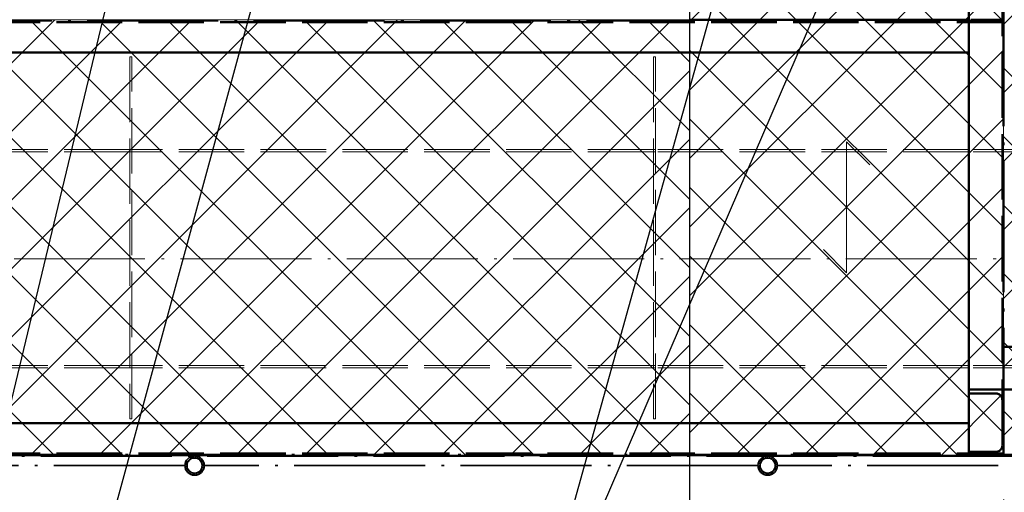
# Paper-space layout 'Layout1' of a CAD drawing. Extents: x -2 to 1677, y -36 to 422.
# Tile 53 of 100: x 913 to 958, y 124 to 146. Entities that reach past the tile are written whole.
import ezdxf

# ---------------------------------------------------------------- set-up
doc = ezdxf.new("R2010")
doc.units = 0
doc.linetypes.add('ACAD_ISO02W100', pattern=[15, 12, -3])
doc.linetypes.add('ACAD_ISO04W100', pattern=[30.5, 24, -3, 0.5, -3])
doc.layers.get('0').update_dxf_attribs({"linetype": 'CONTINUOUS'})
doc.layers.get('DEFPOINTS').update_dxf_attribs({"color": 132, "linetype": 'CONTINUOUS'})
for name, color, linetype, lineweight in [('SS_2.ET-HALA_TaO-LAVKA_+5.100m', 210, 'CONTINUOUS', 50), ('SS_2.ET-HALA_TaO-LAVKA_+5.100m-KONZOLA', 202, 'CONTINUOUS', 50), ('SS_2.ET-HALA_TaO-LAVKA_+5.100m-PLECH', 90, 'CONTINUOUS', 13), ('SS_2.ET-HALA_TaO-LAVKA_+5.100m-PLECH-VYZTUHA', 150, 'CONTINUOUS', 13), ('SS_2.ET-HALA_TaO-LAVKA_+5.100m-POMOCNA', 252, 'CONTINUOUS', 5), ('SS_2.ET-HALA_TaO-LAVKA_+5.100m-ZABRADLI', 41, 'CONTINUOUS', 35), ('SS_KOTY', 3, 'CONTINUOUS', 25), ('SS_POPIS_PROFILU', 13, 'CONTINUOUS', 25), ('SS_SRAFY', 8, 'CONTINUOUS', 18)]:
    doc.layers.add(name, color=color, linetype=linetype, lineweight=lineweight)
doc.styles.add('ROMANS', font='romans.shx', dxfattribs={"width": 0.8})
doc.dimstyles.new('A-1_(2.5)_50AS', dxfattribs={"dimtxt": 2.5, "dimasz": 2, "dimexe": 1, "dimexo": 2, "dimgap": 0, "dimtad": 0, "dimdec": 1, "dimlfac": 50, "dimrnd": 1, "dimtxsty": 'ROMANS', "dimblk1": 'OBLIQUE', "dimblk2": 'OBLIQUE', "dimsah": 1, "dimcen": 2, "dimclrd": 256, "dimclre": 256, "dimclrt": 256, "dimadec": 1, "dimazin": 2, "dimtfac": 0.714286, "dimtdec": 1, "dimtmove": 0, "dimatfit": 3, "dimldrblk": 'OPEN', "dimfxl": 1, "dimtvp": 1.142857, "dimtfill": 1, "dimtolj": 1, "dimlwd": -1, "dimlwe": -1, "dimarcsym": 0})
pattern_1 = [(45, (118.27083, 161.526386), (-0.0449012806, 0.0449012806), [])]

# ---------------------------------------------------------------- blocks, each defined once
blk = doc.blocks.new('_Oblique')
at = {"color": 0, "linetype": 'ByBlock', "lineweight": -2}
blk.add_line((-0.5, -0.5), (0.5, 0.5), dxfattribs=at)
blk = doc.blocks.new('*D86')
at = {"layer": 'DEFPOINTS', "color": 0, "transparency": 16777216}
for p in [(958.271, 125.526, -4998), (978.271, 125.526, -4998.1), (978.271, 95.382)]:
    blk.add_point(p, dxfattribs=at)
at = {"layer": 'SS_KOTY', "transparency": 16777216}
for p, q in [((958.271, 123.526), (958.271, 94.382)), ((978.271, 123.526), (978.271, 94.382)), ((958.271, 95.382), (978.271, 95.382))]:
    blk.add_line(p, q, dxfattribs=at)
at = {"layer": 'SS_KOTY', "transparency": 16777216, "xscale": 2, "yscale": 2, "zscale": 2, "rotation": 180}
blk.add_blockref('_Oblique', (958.271, 95.382), dxfattribs=at)
at = {"layer": 'SS_KOTY', "transparency": 16777216, "xscale": 2, "yscale": 2, "zscale": 2}
blk.add_blockref('_Oblique', (978.271, 95.382), dxfattribs=at)
at = {"layer": 'SS_KOTY', "transparency": 16777216, "insert": (968.271, 98.239), "char_height": 2.5, "attachment_point": 5, "style": 'ROMANS', "bg_fill": 3, "box_fill_scale": 1.1, "bg_fill_color": 256, "bg_fill_true_color": 13158600, "bg_fill_transparency": 0}
blk.add_mtext('\\A1;1000', dxfattribs=at)
blk = doc.blocks.new('_OPEN')
at = {"color": 0, "linetype": 'ByBlock'}
for p, q in [((-1, 0.167), (0, 0)), ((0, 0), (-1, -0.167)), ((0, 0), (-1, 0))]:
    blk.add_line(p, q, dxfattribs=at)
blk = doc.blocks.new('*D87')
at = {"layer": 'DEFPOINTS', "color": 0, "transparency": 16777216}
for p in [(878.271, 125.526, -4998), (958.271, 125.526, -4998), (878.271, 101.382)]:
    blk.add_point(p, dxfattribs=at)
at = {"layer": 'SS_KOTY', "transparency": 16777216}
for p, q in [((878.271, 123.526), (878.271, 100.382)), ((958.271, 123.526), (958.271, 100.382)), ((958.271, 101.382), (878.271, 101.382))]:
    blk.add_line(p, q, dxfattribs=at)
at = {"layer": 'SS_KOTY', "transparency": 16777216, "xscale": 2, "yscale": 2, "zscale": 2, "rotation": 180}
blk.add_blockref('_Oblique', (878.271, 101.382), dxfattribs=at)
at = {"layer": 'SS_KOTY', "transparency": 16777216, "xscale": 2, "yscale": 2, "zscale": 2}
blk.add_blockref('_Oblique', (958.271, 101.382), dxfattribs=at)
at = {"layer": 'SS_KOTY', "transparency": 16777216, "insert": (918.271, 104.239), "char_height": 2.5, "attachment_point": 5, "style": 'ROMANS', "bg_fill": 3, "box_fill_scale": 1.1, "bg_fill_color": 256, "bg_fill_true_color": 13158600, "bg_fill_transparency": 0}
blk.add_mtext('\\A1;4000', dxfattribs=at)
blk = doc.blocks.new('*D89')
at = {"layer": 'DEFPOINTS', "color": 0, "transparency": 16777216}
for p in [(943.871, 148.326, -4998.1), (958.271, 125.526, -4998.1), (943.871, 107.382)]:
    blk.add_point(p, dxfattribs=at)
at = {"layer": 'SS_KOTY', "transparency": 16777216}
for p, q in [((943.871, 146.326), (943.871, 106.382)), ((958.271, 123.526), (958.271, 106.382)), ((958.271, 107.382), (943.871, 107.382))]:
    blk.add_line(p, q, dxfattribs=at)
at = {"layer": 'SS_KOTY', "transparency": 16777216, "xscale": 2, "yscale": 2, "zscale": 2, "rotation": 180}
blk.add_blockref('_Oblique', (943.871, 107.382), dxfattribs=at)
at = {"layer": 'SS_KOTY', "transparency": 16777216, "xscale": 2, "yscale": 2, "zscale": 2}
blk.add_blockref('_Oblique', (958.271, 107.382), dxfattribs=at)
at = {"layer": 'SS_KOTY', "transparency": 16777216, "insert": (951.071, 110.239), "char_height": 2.5, "attachment_point": 5, "style": 'ROMANS', "bg_fill": 3, "box_fill_scale": 1.1, "bg_fill_color": 256, "bg_fill_true_color": 13158600, "bg_fill_transparency": 0}
blk.add_mtext('\\A1;720', dxfattribs=at)
blk = doc.blocks.new('*D95')
at = {"layer": 'DEFPOINTS', "color": 0, "transparency": 16777216}
for p in [(838.271, 125.526, -4998.1), (958.271, 125.526, -4998.1), (958.271, 95.382)]:
    blk.add_point(p, dxfattribs=at)
at = {"layer": 'SS_KOTY', "transparency": 16777216}
for p, q in [((838.271, 123.526), (838.271, 94.382)), ((958.271, 123.526), (958.271, 94.382)), ((838.271, 95.382), (958.271, 95.382))]:
    blk.add_line(p, q, dxfattribs=at)
at = {"layer": 'SS_KOTY', "transparency": 16777216, "xscale": 2, "yscale": 2, "zscale": 2, "rotation": 180}
blk.add_blockref('_Oblique', (838.271, 95.382), dxfattribs=at)
at = {"layer": 'SS_KOTY', "transparency": 16777216, "xscale": 2, "yscale": 2, "zscale": 2}
blk.add_blockref('_Oblique', (958.271, 95.382), dxfattribs=at)
at = {"layer": 'SS_KOTY', "transparency": 16777216, "insert": (898.271, 98.239), "char_height": 2.5, "attachment_point": 5, "style": 'ROMANS', "bg_fill": 3, "box_fill_scale": 1.1, "bg_fill_color": 256, "bg_fill_true_color": 13158600, "bg_fill_transparency": 0}
blk.add_mtext('\\A1;6000', dxfattribs=at)

psp = doc.layouts.get("Layout1")

# ---------------------------------------------------------------- hatches: boundary and pattern name
at = {"layer": 'SS_SRAFY'}
h = psp.add_hatch(dxfattribs=at)
h.set_pattern_fill('ANSI37', color=8, scale=0.7, angle=90, style=0)
h.set_pattern_definition([(135, (968.2708, 149.0264), (-1.57154, -1.57154), []), (225, (968.2708, 149.0264), (1.57154, -1.57154), [])])
h.paths.add_polyline_path([(978.2708, 125.5264), (978.2708, 172.5264), (958.2708, 172.5264), (958.2708, 125.5264)], flags=0)
h = psp.add_hatch(dxfattribs=at)
h.set_pattern_fill('ANSI37', color=8, scale=0.7, angle=90, style=0)
h.set_pattern_definition([(135, (951.0708, 136.9264), (-1.57154, -1.57154), []), (225, (951.0708, 136.9264), (1.57154, -1.57154), [])])
h.paths.add_polyline_path([(958.2708, 125.5264), (958.2708, 148.3264), (943.8708, 148.3264), (943.8708, 125.5264)], flags=0)
h = psp.add_hatch(dxfattribs=at)
h.set_pattern_fill('ANSI37', color=8, scale=0.7, angle=90, style=0)
h.set_pattern_definition([(135, (911.0708, 135.5264), (-1.57154, -1.57154), []), (225, (911.0708, 135.5264), (1.57154, -1.57154), [])])
h.paths.add_polyline_path([(943.8708, 125.5264), (943.8708, 145.5264), (878.2708, 145.5264), (878.2708, 125.5264)], flags=0)
h = psp.add_hatch(dxfattribs=at)
h.set_pattern_fill('ANSI31', color=5, scale=0.02, style=0)
h.set_pattern_definition(pattern_1)
h.paths.add_polyline_path([(921.1938, 125.5264, 1), (921.1938, 124.6364, 1)], flags=0)
h.paths.add_polyline_path([(921.1938, 125.4264, 1), (921.1938, 124.7364, 1)], flags=0)
h = psp.add_hatch(dxfattribs=at)
h.set_pattern_fill('ANSI31', color=5, scale=0.02, style=0)
h.set_pattern_definition(pattern_1)
h.paths.add_polyline_path([(947.4548, 125.5264, 1), (947.4548, 124.6364, 1)], flags=0)
h.paths.add_polyline_path([(947.4548, 125.4264, 1), (947.4548, 124.7364, 1)], flags=0)

# ---------------------------------------------------------------- linework, layer by layer
at = {"layer": 'SS_2.ET-HALA_TaO-LAVKA_+5.100m-PLECH-VYZTUHA', "color": 3, "linetype": 'ACAD_ISO02W100', "ltscale": 0.25}
for p, q in [((918.3208, 143.8264), (918.2208, 143.8264)), ((918.2208, 143.8264), (918.2208, 127.2264)), ((918.3208, 127.2264), (918.3208, 143.8264)), ((942.3208, 143.8264), (942.2208, 143.8264)), ((942.2208, 143.8264), (942.2208, 127.2264)), ((942.3208, 127.2264), (942.3208, 143.8264)), ((918.2208, 127.2264), (918.3208, 127.2264)), ((942.2208, 127.2264), (942.3208, 127.2264))]:
    psp.add_line(p, q, dxfattribs=at)
at = {"layer": 'SS_2.ET-HALA_TaO-LAVKA_+5.100m-POMOCNA', "color": 252, "linetype": 'ACAD_ISO02W100', "ltscale": 0.25}
for p, q in [((918.2208, 139.5664), (894.3208, 139.5664)), ((918.2208, 139.4664), (894.3208, 139.4664)), ((918.3208, 139.5664), (918.2208, 139.5664)), ((918.3208, 139.4664), (918.2208, 139.4664)), ((942.2208, 139.5664), (918.3208, 139.5664)), ((942.2208, 139.4664), (918.3208, 139.4664)), ((942.3208, 139.5664), (942.2208, 139.5664)), ((942.3208, 139.4664), (942.2208, 139.4664)), ((918.2208, 129.6664), (894.3208, 129.6664)), ((918.2208, 129.5664), (894.3208, 129.5664)), ((918.3208, 129.6664), (918.2208, 129.6664)), ((918.3208, 129.5664), (918.2208, 129.5664)), ((942.2208, 129.6664), (918.3208, 129.6664)), ((942.2208, 129.5664), (918.3208, 129.5664)), ((942.3208, 129.6664), (942.2208, 129.6664)), ((942.3208, 129.5664), (942.2208, 129.5664))]:
    psp.add_line(p, q, dxfattribs=at)

# ---------------------------------------------------------------- next in the draw order: dimensions: what is measured, and where the dimension line sits
at = {"layer": 'SS_KOTY'}
dim = psp.add_linear_dim(base=(978.2708, 95.3818), p1=(958.2708, 125.5264, -4998), p2=(978.2708, 125.5264, -4998.1), dimstyle='A-1_(2.5)_50AS', dxfattribs=at)
dim.commit()
dim.dimension.update_dxf_attribs({"geometry": '*D86', "text_midpoint": (968.2708, 98.239)})

# ---------------------------------------------------------------- next in the draw order: dimensions: what is measured, and where the dimension line sits
dim = psp.add_linear_dim(base=(878.2708, 101.3818), p1=(958.2708, 125.5264, -4998), p2=(878.2708, 125.5264, -4998), dimstyle='A-1_(2.5)_50AS', override={"dimtmove": 1}, dxfattribs=at)
dim.commit()
dim.dimension.update_dxf_attribs({"geometry": '*D87', "text_midpoint": (918.2708, 104.239)})

# ---------------------------------------------------------------- next in the draw order: dimensions: what is measured, and where the dimension line sits
dim = psp.add_linear_dim(base=(943.8708, 107.3818), p1=(958.2708, 125.5264, -4998.1), p2=(943.8708, 148.3264, -4998.1), dimstyle='A-1_(2.5)_50AS', dxfattribs=at)
dim.commit()
dim.dimension.update_dxf_attribs({"geometry": '*D89', "text_midpoint": (951.0708, 110.239)})

# ---------------------------------------------------------------- next in the draw order: linework, layer by layer
at = {"layer": 'SS_2.ET-HALA_TaO-LAVKA_+5.100m', "color": 1, "linetype": 'Continuous', "ltscale": 0.25}
for p, q in [((956.6708, 145.5264), (956.6708, 146.6264)), ((956.6708, 145.5264), (943.8708, 145.5264)), ((956.6708, 144.0264), (956.6708, 145.5264)), ((956.6708, 144.0264), (839.8708, 144.0264)), ((839.8708, 127.0264), (956.6708, 127.0264))]:
    psp.add_line(p, q, dxfattribs=at)
at = {"layer": 'SS_2.ET-HALA_TaO-LAVKA_+5.100m', "color": 3, "linetype": 'ACAD_ISO02W100', "ltscale": 0.25}
for p, q in [((839.8708, 145.4164), (956.6708, 145.4164)), ((956.6708, 145.4164), (956.7001, 145.4164)), ((956.7001, 145.4164), (956.7708, 145.4164)), ((958.2108, 145.5264), (956.7708, 145.5264)), ((956.7708, 145.4164), (956.7708, 145.5264)), ((956.7708, 145.4164), (958.2108, 145.4164))]:
    psp.add_line(p, q, dxfattribs=at)
at = {"layer": 'SS_2.ET-HALA_TaO-LAVKA_+5.100m', "color": 7, "linetype": 'ACAD_ISO04W100', "ltscale": 0.25}
psp.add_line((1078.2708, 130.5264), (958.2708, 130.5264), dxfattribs=at)
at = {"layer": 'SS_2.ET-HALA_TaO-LAVKA_+5.100m-KONZOLA', "color": 7, "linetype": 'ACAD_ISO04W100', "ltscale": 0.25}
psp.add_line((958.2708, 169.5264), (958.2708, 127.0464), dxfattribs=at)
psp.add_line((958.2708, 169.5264), (958.2708, 127.0464), dxfattribs=at)
at = {"layer": 'SS_2.ET-HALA_TaO-LAVKA_+5.100m-KONZOLA', "color": 3, "linetype": 'ACAD_ISO02W100', "ltscale": 0.25}
for p, q in [((956.6708, 128.5664), (959.8708, 128.5664)), ((956.6708, 128.3864), (957.9108, 128.3864))]:
    psp.add_line(p, q, dxfattribs=at)
at = {"layer": 'SS_2.ET-HALA_TaO-LAVKA_+5.100m-KONZOLA', "color": 3, "linetype": 'ACAD_ISO02W100', "ltscale": 0.25, "extrusion": (-1.35978e-13, -1.21266e-13, -1)}
psp.add_arc((-957.9108, 128.0864), 0.3, 90, 180, dxfattribs=at)
at = {"layer": 'SS_2.ET-HALA_TaO-LAVKA_+5.100m-PLECH', "color": 7, "linetype": 'Continuous', "ltscale": 0.25}
for p, q in [((943.8708, 145.5264), (943.8708, 148.3264)), ((878.2708, 145.5264), (943.8708, 145.5264))]:
    psp.add_line(p, q, dxfattribs=at)
at = {"layer": 'SS_2.ET-HALA_TaO-LAVKA_+5.100m-PLECH', "color": 7}
for p, q in [((951.0708, 139.9264, -4998.1), (951.0708, 133.9264, -4998.1)), ((952.1315, 138.8657, -4998.1), (951.0708, 139.9264, -4998.1)), ((951.0708, 133.9264, -4998.1), (950.0102, 134.987, -4998.1))]:
    psp.add_line(p, q, dxfattribs=at)
at = {"layer": 'SS_2.ET-HALA_TaO-LAVKA_+5.100m-POMOCNA', "color": 252, "linetype": 'ACAD_ISO02W100', "ltscale": 0.25}
for p, q in [((956.6708, 139.5664), (942.3208, 139.5664)), ((956.6708, 139.4664), (942.3208, 139.4664)), ((959.8708, 139.5664), (956.6708, 139.5664)), ((959.8708, 139.4664), (956.6708, 139.4664)), ((956.6708, 129.6664), (942.3208, 129.6664)), ((956.6708, 129.5664), (942.3208, 129.5664)), ((959.8708, 129.6664), (956.6708, 129.6664)), ((959.8708, 129.5664), (956.6708, 129.5664))]:
    psp.add_line(p, q, dxfattribs=at)
at = {"layer": 'SS_2.ET-HALA_TaO-LAVKA_+5.100m-POMOCNA', "color": 252, "linetype": 'ACAD_ISO04W100', "ltscale": 0.25}
psp.add_line((836.6708, 134.5664), (959.8708, 134.5664), dxfattribs=at)
psp.add_line((836.6708, 134.5664), (959.8708, 134.5664), dxfattribs=at)
at = {"layer": 'SS_2.ET-HALA_TaO-LAVKA_+5.100m-ZABRADLI', "color": 7, "linetype": 'ACAD_ISO04W100', "ltscale": 0.25}
psp.add_line((878.1508, 145.4664), (943.8708, 145.4664), dxfattribs=at)

# ---------------------------------------------------------------- next in the draw order: dimensions: what is measured, and where the dimension line sits
at = {"layer": 'SS_KOTY'}
dim = psp.add_linear_dim(base=(958.2708, 95.3818), p1=(838.2708, 125.5264, -4998.1), p2=(958.2708, 125.5264, -4998.1), dimstyle='A-1_(2.5)_50AS', dxfattribs=at)
dim.commit()
dim.dimension.update_dxf_attribs({"geometry": '*D95', "text_midpoint": (898.2708, 98.239)})

# ---------------------------------------------------------------- next in the draw order: linework, layer by layer
at = {"layer": 'SS_2.ET-HALA_TaO-LAVKA_+5.100m', "color": 7, "linetype": 'ACAD_ISO04W100', "ltscale": 0.25}
for p, q in [((958.2708, 169.5264), (958.2708, 125.5264)), ((958.2708, 125.5264), (838.2708, 125.5264)), ((978.2708, 125.5264), (958.2708, 125.5264))]:
    psp.add_line(p, q, dxfattribs=at)
at = {"layer": 'SS_2.ET-HALA_TaO-LAVKA_+5.100m', "color": 3, "linetype": 'ACAD_ISO02W100', "ltscale": 0.25}
for p, q in [((958.2108, 166.5264), (958.2108, 125.5264)), ((839.8708, 125.6364), (956.6708, 125.6364)), ((956.6708, 125.5264), (956.6708, 125.6464)), ((956.6708, 125.6364), (956.7001, 125.6364)), ((956.7001, 125.6364), (956.7708, 125.6364)), ((956.7708, 125.6364), (958.2108, 125.6364)), ((956.7708, 125.5264), (956.7708, 125.6364))]:
    psp.add_line(p, q, dxfattribs=at)
at = {"layer": 'SS_2.ET-HALA_TaO-LAVKA_+5.100m', "color": 1, "linetype": 'Continuous', "ltscale": 0.25}
psp.add_line((956.6708, 125.6464), (956.6708, 144.0264), dxfattribs=at)
at = {"layer": 'SS_2.ET-HALA_TaO-LAVKA_+5.100m-KONZOLA', "color": 3, "linetype": 'ACAD_ISO02W100', "ltscale": 0.25}
psp.add_line((957.9108, 125.7064), (956.6708, 125.7064), dxfattribs=at)
at = {"layer": 'SS_2.ET-HALA_TaO-LAVKA_+5.100m-KONZOLA', "color": 3, "linetype": 'ACAD_ISO02W100', "ltscale": 0.25, "extrusion": (0, 0, -1)}
psp.add_arc((-957.9108, 126.0064), 0.3, 180, 270, dxfattribs=at)
at = {"layer": 'SS_2.ET-HALA_TaO-LAVKA_+5.100m-PLECH', "color": 7, "linetype": 'Continuous', "ltscale": 0.25}
for p, q in [((958.2708, 125.5264), (958.2708, 148.3264)), ((943.8708, 125.5264), (943.8708, 145.5264)), ((943.8708, 125.5264), (878.2708, 125.5264)), ((958.2708, 125.5264), (943.8708, 125.5264)), ((978.2708, 125.5264), (958.2708, 125.5264))]:
    psp.add_line(p, q, dxfattribs=at)
at = {"layer": 'SS_2.ET-HALA_TaO-LAVKA_+5.100m-ZABRADLI', "color": 7, "linetype": 'ACAD_ISO04W100', "ltscale": 0.25}
for p, q in [((978.2708, 125.5864), (837.8558, 125.5864)), ((920.7488, 125.0814), (895.3779, 125.0814)), ((947.0098, 125.0814), (921.6389, 125.0814)), ((973.2708, 125.0814), (947.8999, 125.0814))]:
    psp.add_line(p, q, dxfattribs=at)
at = {"layer": 'SS_2.ET-HALA_TaO-LAVKA_+5.100m-ZABRADLI', "color": 1, "linetype": 'Continuous', "ltscale": 0.25}
for centre, radius in [((921.1938, 125.0814), 0.445), ((947.4548, 125.0814), 0.445), ((921.1938, 125.0814), 0.345), ((947.4548, 125.0814), 0.345)]:
    psp.add_circle(centre, radius, dxfattribs=at)
at = {"layer": 'SS_POPIS_PROFILU', "color": 13}
for points in [[(949.9777, 164.3264), (936.0499, 114.3165), (921.9547, 114.3165)], [(918.8208, 153.2068), (910.0965, 116.9082), (901.1441, 116.9082)], [(925.4708, 152.2183), (913.7149, 109.0891), (892.5721, 109.0891)], [(950.7097, 148.3264), (936.0499, 114.3165), (921.9547, 114.3165)]]:
    psp.add_lwpolyline(points, dxfattribs=at)

doc.saveas('drawing.dxf')
